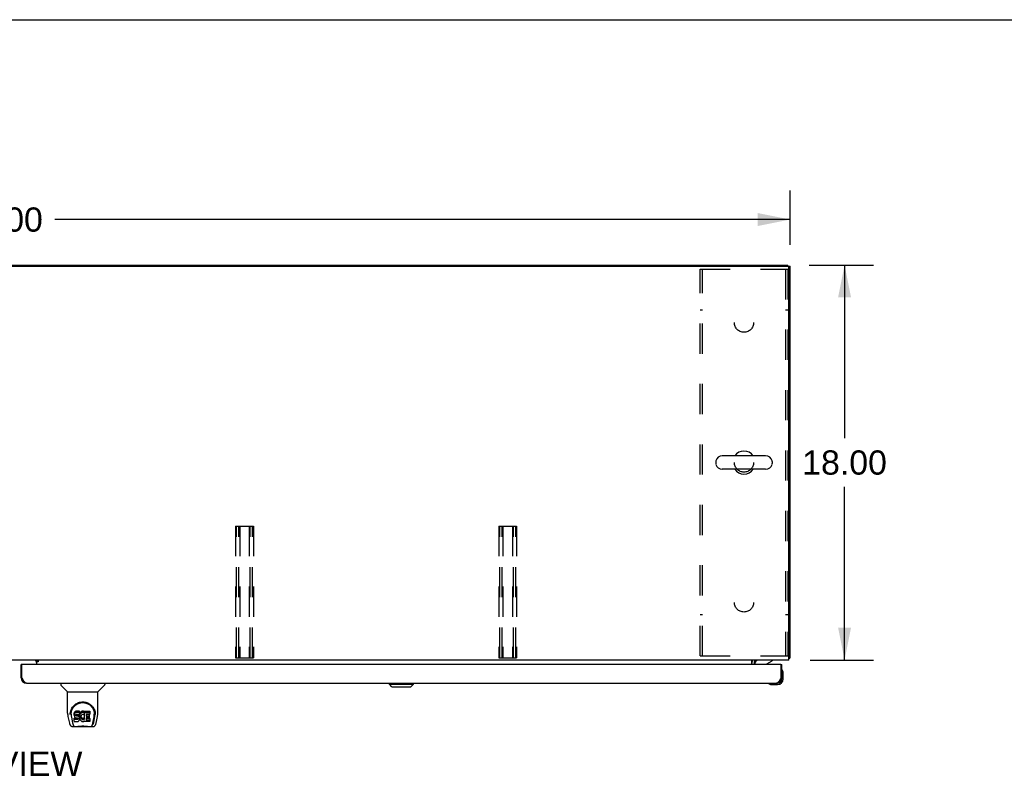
# Model space of a CAD drawing. Header units: inches. Extents: x 0 to 250, y 0 to 162.
# Tile 14 of 17: x 80 to 125, y 128 to 162. Entities that reach past the tile are written whole.
import ezdxf

# ---------------------------------------------------------------- set-up
doc = ezdxf.new("R2010")
doc.units = ezdxf.units.IN
doc.header["$LTSCALE"] = 13.77
doc.header["$MEASUREMENT"] = 0
doc.linetypes.add('HIDDEN', pattern=[0.2, 0.1, -0.1])
doc.layers.get('0').update_dxf_attribs({"linetype": 'CONTINUOUS'})
for name, color, linetype in [('02___PRT_ALL_AXES', 7, 'CONTINUOUS'), ('DEFAULT_2', 8, 'HIDDEN'), ('DIMENSIONS', 7, 'CONTINUOUS')]:
    doc.layers.add(name, color=color, linetype=linetype)
doc.styles.get("Standard").update_dxf_attribs({"font": 'arial.ttf'})
doc.dimstyles.new('DIMSTYLE_1', dxfattribs={"dimtxt": 1.104545, "dimasz": 1.472727, "dimexe": 0.09, "dimexo": 0.07, "dimgap": 0.0375, "dimtad": 0, "dimtih": 1, "dimtoh": 1, "dimzin": 4, "dimdsep": 46, "dimtxsty": 'Standard', "dimblk": '_FILLED', "dimblk1": '_FILLED', "dimblk2": '_FILLED', "dimcen": 0.09, "dimazin": 1, "dimtfac": 1, "dimtdec": 3, "dimtofl": 0, "dimtmove": 0, "dimatfit": 3, "dimldrblk": '_FILLED', "dimfxl": 1, "dimtolj": 1, "dimtzin": 4, "dimarcsym": 0})

# ---------------------------------------------------------------- blocks, each defined once
blk = doc.blocks.new('_FILLED')
at = {"color": 0, "linetype": 'ByBlock'}
blk.add_solid([(0, 0), (-1, 0.2), (-1, -0.2)], dxfattribs=at)
blk = doc.blocks.new('*D1')
at = {"layer": 'DIMENSIONS', "color": 2, "linetype": 'Continuous'}
for p, q in [((43.417, 151.622), (43.417, 154.218)), ((115.417, 151.737), (115.417, 154.218)), ((43.417, 152.893), (76.935, 152.893)), ((115.417, 152.893), (81.899, 152.893))]:
    blk.add_line(p, q, dxfattribs=at)
at = {"layer": 'DIMENSIONS', "color": 2, "linetype": 'Continuous', "xscale": 1.4727272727, "yscale": 1.4727272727, "zscale": 1.4727272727, "rotation": 180}
blk.add_blockref('_FILLED', (43.417, 152.893), dxfattribs=at)
at = {"layer": 'DIMENSIONS', "color": 2, "linetype": 'Continuous', "xscale": 1.4727272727, "yscale": 1.4727272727, "zscale": 1.4727272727}
blk.add_blockref('_FILLED', (115.417, 152.893), dxfattribs=at)
at = {"layer": 'DIMENSIONS', "color": 2, "linetype": 'Continuous', "insert": (79.417, 153.445), "char_height": 1.1045, "width": 3.85975, "attachment_point": 2, "line_spacing_factor": 0.9}
blk.add_mtext('72.00', dxfattribs=at)
blk = doc.blocks.new('*D19')
at = {"layer": 'DIMENSIONS', "color": 2, "linetype": 'Continuous'}
for p, q in [((116.281, 150.82), (119.224, 150.82)), ((117.899, 150.82), (117.899, 142.925)), ((117.899, 132.82), (117.899, 140.716)), ((116.336, 132.82), (119.224, 132.82))]:
    blk.add_line(p, q, dxfattribs=at)
at = {"layer": 'DIMENSIONS', "color": 2, "linetype": 'Continuous', "xscale": 1.4727272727, "yscale": 1.4727272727, "zscale": 1.4727272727}
for p, rotation in [((117.899, 150.82), 90), ((117.899, 132.82), 270)]:
    blk.add_blockref('_FILLED', p, dxfattribs=dict(at, rotation=rotation))
at = {"layer": 'DIMENSIONS', "color": 2, "linetype": 'Continuous', "insert": (117.899, 142.373), "char_height": 1.1045, "width": 3.85975, "attachment_point": 2, "line_spacing_factor": 0.9}
blk.add_mtext('18.00', dxfattribs=at)

msp = doc.modelspace()

# ---------------------------------------------------------------- linework, layer by layer
at = {"color": 7, "linetype": 'Continuous'}
for p, q in [((0, 162), (250.364, 162)), ((43.521, 150.82), (115.313, 150.82)), ((115.313, 150.767), (115.313, 150.82)), ((115.313, 150.768), (115.417, 150.768)), ((112.026, 141.864), (112.026, 141.777)), ((114.301, 142.126), (112.326, 142.126)), ((114.601, 141.864), (114.601, 141.777)), ((114.301, 141.514), (112.326, 141.514)), ((115.365, 132.924), (115.417, 132.924)), ((80.417, 132.616), (80.355, 132.616)), ((80.992, 132.809), (81.056, 132.745)), ((81.131, 132.786), (81.063, 132.786)), ((81.063, 132.74), (81.063, 132.786)), ((113.776, 132.819), (113.81, 132.784)), ((113.813, 132.781), (113.813, 132.781)), ((113.813, 132.616), (113.813, 132.663)), ((114.362, 132.643), (114.6, 132.781)), ((114.6, 132.82), (114.6, 132.781)), ((114.98, 132.616), (115.042, 132.616)), ((80.355, 132.009), (80.397, 132.009)), ((115.042, 132.009), (115, 132.009)), ((115.042, 131.965), (115.042, 132.009)), ((115.057, 132.351), (115.055, 132.357)), ((115.102, 132.222), (115.099, 132.26)), ((115.102, 131.965), (115.102, 132.222)), ((82.163, 131.762), (82.163, 131.7)), ((82.472, 131.374), (82.175, 131.672)), ((83.862, 131.374), (84.159, 131.672)), ((84.171, 131.762), (84.171, 131.7)), ((97.147, 131.723), (97.147, 131.762)), ((97.147, 131.723), (98.25, 131.723)), ((97.265, 131.605), (97.147, 131.723)), ((97.148, 131.723), (97.148, 131.762)), ((97.266, 131.605), (97.148, 131.723)), ((97.265, 131.605), (98.132, 131.605)), ((98.132, 131.605), (98.25, 131.723)), ((98.25, 131.723), (98.25, 131.762)), ((114.447, 131.749), (114.454, 131.747)), ((114.545, 131.705), (114.583, 131.702)), ((114.583, 131.702), (114.839, 131.702)), ((114.796, 131.762), (114.839, 131.762)), ((82.478, 131.369), (83.856, 131.369)), ((82.478, 130.397), (82.478, 131.369)), ((83.856, 130.397), (83.856, 131.369)), ((82.493, 130.254), (82.558, 129.948)), ((82.603, 130.428), (82.602, 130.365)), ((82.64, 130.355), (82.64, 130.332)), ((82.649, 130.234), (82.707, 129.941)), ((82.783, 130.4), (82.781, 130.377)), ((82.781, 130.31), (82.781, 130.377)), ((82.783, 130.333), (82.781, 130.31)), ((82.781, 130.31), (82.782, 130.286)), ((82.782, 130.286), (82.786, 130.262)), ((82.788, 130.424), (82.783, 130.4)), ((82.783, 130.333), (82.783, 130.4)), ((82.788, 130.357), (82.783, 130.333)), ((82.786, 130.262), (82.794, 130.24)), ((82.797, 130.446), (82.788, 130.424)), ((82.788, 130.357), (82.788, 130.424)), ((82.797, 130.379), (82.788, 130.357)), ((82.794, 130.24), (82.807, 130.22)), ((82.811, 130.466), (82.797, 130.446)), ((82.797, 130.379), (82.797, 130.446)), ((82.811, 130.399), (82.797, 130.379)), ((82.807, 130.22), (82.823, 130.203)), ((82.819, 130.474), (82.811, 130.466)), ((82.811, 130.399), (82.811, 130.466)), ((82.819, 130.407), (82.811, 130.399)), ((82.829, 130.48), (82.819, 130.474)), ((82.819, 130.407), (82.819, 130.474)), ((82.829, 130.413), (82.819, 130.407)), ((82.823, 130.203), (82.843, 130.189)), ((82.851, 130.49), (82.829, 130.48)), ((82.829, 130.413), (82.829, 130.48)), ((82.851, 130.423), (82.829, 130.413)), ((82.843, 130.189), (82.854, 130.185)), ((82.874, 130.497), (82.851, 130.49)), ((82.851, 130.423), (82.851, 130.49)), ((82.874, 130.431), (82.851, 130.423)), ((82.852, 130.298), (82.853, 130.313)), ((82.853, 130.29), (82.852, 130.298)), ((82.853, 130.313), (82.855, 130.328)), ((82.853, 130.29), (82.853, 130.313)), ((82.855, 130.283), (82.853, 130.29)), ((82.854, 130.185), (82.866, 130.183)), ((82.855, 130.328), (82.858, 130.335)), ((82.855, 130.283), (82.855, 130.328)), ((82.86, 130.277), (82.855, 130.283)), ((82.858, 130.335), (82.864, 130.34)), ((82.86, 130.277), (82.86, 130.336)), ((82.866, 130.273), (82.86, 130.277)), ((82.864, 130.34), (82.878, 130.344)), ((82.866, 130.34), (82.865, 130.34)), ((82.88, 130.336), (82.866, 130.34)), ((82.866, 130.273), (82.866, 130.34)), ((82.88, 130.269), (82.866, 130.273)), ((82.866, 130.183), (82.913, 130.183)), ((83.014, 130.497), (82.874, 130.497)), ((82.874, 130.431), (82.874, 130.497)), ((83.014, 130.431), (82.874, 130.431)), ((82.878, 130.344), (82.893, 130.345)), ((82.904, 130.336), (82.88, 130.336)), ((82.88, 130.269), (82.88, 130.336)), ((82.904, 130.27), (82.88, 130.269)), ((82.893, 130.345), (83.006, 130.345)), ((82.928, 130.335), (82.904, 130.336)), ((82.904, 130.27), (82.904, 130.336)), ((82.928, 130.268), (82.904, 130.27)), ((82.913, 130.183), (82.921, 130.182)), ((82.921, 130.182), (82.928, 130.18)), ((82.952, 130.33), (82.928, 130.335)), ((82.928, 130.268), (82.928, 130.335)), ((82.952, 130.263), (82.928, 130.268)), ((82.962, 130.325), (82.952, 130.33)), ((82.952, 130.263), (82.952, 130.33)), ((82.962, 130.258), (82.952, 130.263)), ((82.972, 130.318), (82.962, 130.325)), ((82.962, 130.258), (82.962, 130.325)), ((82.972, 130.252), (82.962, 130.258)), ((82.99, 130.302), (82.972, 130.318)), ((82.972, 130.252), (82.972, 130.318)), ((82.99, 130.235), (82.972, 130.252)), ((83.003, 130.282), (82.99, 130.302)), ((82.99, 130.235), (82.99, 130.302)), ((83.003, 130.215), (82.99, 130.235)), ((83.012, 130.259), (83.003, 130.282)), ((83.003, 130.215), (83.003, 130.282)), ((83.012, 130.193), (83.003, 130.215)), ((83.006, 130.345), (83.011, 130.346)), ((83.011, 130.346), (83.013, 130.351)), ((83.013, 130.256), (83.012, 130.259)), ((83.012, 130.193), (83.012, 130.259)), ((83.018, 130.169), (83.012, 130.193)), ((83.013, 130.351), (83.014, 130.364)), ((83.018, 130.333), (83.013, 130.289)), ((83.013, 130.222), (83.013, 130.289)), ((83.018, 130.267), (83.013, 130.222)), ((83.013, 130.222), (83.014, 130.2)), ((83.015, 130.455), (83.014, 130.497)), ((83.014, 130.431), (83.014, 130.497)), ((83.015, 130.388), (83.014, 130.431)), ((83.014, 130.364), (83.015, 130.388)), ((83.014, 130.2), (83.017, 130.178)), ((83.015, 130.388), (83.015, 130.455)), ((83.022, 130.355), (83.018, 130.333)), ((83.018, 130.267), (83.018, 130.333)), ((83.022, 130.288), (83.018, 130.267)), ((83.028, 130.377), (83.022, 130.355)), ((83.022, 130.288), (83.022, 130.355)), ((83.028, 130.31), (83.022, 130.288)), ((83.036, 130.397), (83.028, 130.377)), ((83.028, 130.31), (83.028, 130.377)), ((83.036, 130.331), (83.028, 130.31)), ((83.047, 130.417), (83.036, 130.397)), ((83.036, 130.331), (83.036, 130.397)), ((83.047, 130.35), (83.036, 130.331)), ((83.06, 130.435), (83.047, 130.417)), ((83.047, 130.35), (83.047, 130.417)), ((83.06, 130.368), (83.047, 130.35)), ((83.075, 130.452), (83.06, 130.435)), ((83.06, 130.368), (83.06, 130.435)), ((83.075, 130.385), (83.06, 130.368)), ((83.091, 130.467), (83.075, 130.452)), ((83.075, 130.385), (83.075, 130.452)), ((83.091, 130.4), (83.075, 130.385)), ((83.086, 130.265), (83.083, 130.238)), ((83.083, 130.238), (83.083, 130.211)), ((83.083, 130.211), (83.084, 130.198)), ((83.084, 130.198), (83.084, 130.238)), ((83.084, 130.198), (83.087, 130.185)), ((83.09, 130.277), (83.086, 130.265)), ((83.086, 130.257), (83.087, 130.252)), ((83.087, 130.252), (83.097, 130.227)), ((83.087, 130.185), (83.087, 130.252)), ((83.087, 130.185), (83.097, 130.16)), ((83.096, 130.289), (83.09, 130.277)), ((83.109, 130.48), (83.091, 130.467)), ((83.091, 130.4), (83.091, 130.467)), ((83.109, 130.413), (83.091, 130.4)), ((83.11, 130.312), (83.096, 130.289)), ((83.097, 130.227), (83.11, 130.204)), ((83.097, 130.16), (83.097, 130.227)), ((83.13, 130.489), (83.109, 130.48)), ((83.109, 130.413), (83.109, 130.48)), ((83.13, 130.422), (83.109, 130.413)), ((83.119, 130.323), (83.11, 130.312)), ((83.11, 130.204), (83.119, 130.194)), ((83.11, 130.137), (83.11, 130.204)), ((83.129, 130.33), (83.119, 130.323)), ((83.119, 130.194), (83.129, 130.185)), ((83.119, 130.127), (83.119, 130.194)), ((83.154, 130.341), (83.129, 130.33)), ((83.129, 130.185), (83.14, 130.177)), ((83.129, 130.118), (83.129, 130.185)), ((83.152, 130.494), (83.13, 130.489)), ((83.13, 130.422), (83.13, 130.489)), ((83.152, 130.427), (83.13, 130.422)), ((83.174, 130.496), (83.152, 130.494)), ((83.152, 130.427), (83.152, 130.494)), ((83.174, 130.429), (83.152, 130.427)), ((83.167, 130.344), (83.154, 130.341)), ((83.18, 130.344), (83.167, 130.344)), ((83.174, 130.496), (83.196, 130.495)), ((83.174, 130.429), (83.174, 130.496)), ((83.196, 130.429), (83.174, 130.429)), ((83.193, 130.341), (83.18, 130.344)), ((83.206, 130.336), (83.193, 130.341)), ((83.207, 130.494), (83.196, 130.495)), ((83.196, 130.429), (83.196, 130.495)), ((83.207, 130.427), (83.196, 130.429)), ((83.205, 130.176), (83.217, 130.181)), ((83.218, 130.49), (83.207, 130.494)), ((83.207, 130.427), (83.207, 130.494)), ((83.218, 130.424), (83.207, 130.427)), ((83.238, 130.406), (83.212, 130.338)), ((83.217, 130.181), (83.229, 130.189)), ((83.217, 130.114), (83.217, 130.181)), ((83.237, 130.478), (83.218, 130.49)), ((83.218, 130.424), (83.218, 130.49)), ((83.237, 130.412), (83.218, 130.424)), ((83.229, 130.189), (83.229, 130.122)), ((83.235, 130.188), (83.247, 130.17)), ((83.237, 130.478), (83.237, 130.412)), ((83.238, 130.475), (83.238, 130.408)), ((83.247, 130.495), (83.484, 130.495)), ((83.247, 130.103), (83.247, 130.495)), ((83.247, 130.429), (83.484, 130.429)), ((83.317, 130.341), (83.317, 130.273)), ((83.318, 130.182), (83.318, 130.105)), ((83.484, 130.345), (83.321, 130.345)), ((83.321, 130.336), (83.453, 130.336)), ((83.321, 130.269), (83.453, 130.269)), ((83.453, 130.187), (83.323, 130.187)), ((83.457, 130.331), (83.457, 130.191)), ((83.488, 130.491), (83.488, 130.35)), ((83.628, 129.941), (83.684, 130.231)), ((83.669, 129.976), (83.722, 130.247)), ((83.684, 130.231), (83.685, 130.235)), ((83.731, 130.428), (83.732, 130.365)), ((83.738, 130.342), (83.738, 130.342)), ((83.776, 129.948), (83.841, 130.254)), ((82.682, 129.794), (82.884, 129.794)), ((82.724, 129.873), (82.717, 129.873)), ((82.723, 129.877), (82.726, 129.867)), ((82.726, 129.866), (82.726, 129.867)), ((82.769, 129.794), (82.763, 129.794)), ((82.769, 129.794), (82.768, 129.794)), ((82.783, 130.024), (82.783, 130.166)), ((82.847, 130.171), (82.788, 130.17)), ((82.788, 130.103), (82.788, 130.17)), ((82.847, 130.104), (82.788, 130.103)), ((82.788, 130.019), (82.932, 130.019)), ((82.908, 130.171), (82.847, 130.171)), ((82.847, 130.104), (82.847, 130.171)), ((82.908, 130.104), (82.847, 130.104)), ((83.46, 129.782), (82.874, 129.782)), ((82.923, 130.172), (82.908, 130.171)), ((82.908, 130.104), (82.908, 130.171)), ((82.923, 130.105), (82.908, 130.104)), ((82.93, 130.176), (82.923, 130.172)), ((82.923, 130.105), (82.923, 130.172)), ((82.93, 130.109), (82.923, 130.105)), ((82.928, 130.18), (82.934, 130.175)), ((82.931, 130.177), (82.93, 130.176)), ((82.93, 130.109), (82.93, 130.176)), ((82.935, 130.114), (82.93, 130.109)), ((82.932, 130.019), (82.944, 130.021)), ((82.934, 130.175), (82.939, 130.169)), ((82.935, 130.114), (82.935, 130.174)), ((82.944, 130.126), (82.935, 130.114)), ((82.939, 130.169), (82.945, 130.156)), ((82.944, 130.126), (82.944, 130.157)), ((82.947, 130.133), (82.944, 130.126)), ((82.944, 130.021), (82.955, 130.025)), ((82.945, 130.156), (82.948, 130.14)), ((82.947, 130.133), (82.947, 130.145)), ((82.948, 130.14), (82.947, 130.133)), ((82.955, 130.025), (82.975, 130.039)), ((82.975, 130.039), (82.992, 130.055)), ((82.992, 130.055), (82.999, 130.065)), ((82.999, 130.065), (83.004, 130.076)), ((83.004, 130.076), (83.013, 130.099)), ((83.013, 130.099), (83.019, 130.122)), ((83.017, 130.178), (83.022, 130.156)), ((83.021, 130.146), (83.018, 130.169)), ((83.019, 130.122), (83.021, 130.146)), ((83.021, 130.146), (83.021, 130.16)), ((83.022, 130.156), (83.029, 130.135)), ((83.029, 130.135), (83.05, 130.096)), ((83.05, 130.096), (83.063, 130.077)), ((83.063, 130.077), (83.077, 130.061)), ((83.077, 130.061), (83.094, 130.046)), ((83.094, 130.046), (83.112, 130.032)), ((83.097, 130.16), (83.11, 130.137)), ((83.11, 130.137), (83.119, 130.127)), ((83.112, 130.032), (83.121, 130.027)), ((83.119, 130.127), (83.129, 130.118)), ((83.121, 130.027), (83.132, 130.023)), ((83.129, 130.118), (83.14, 130.111)), ((83.132, 130.023), (83.154, 130.017)), ((83.14, 130.177), (83.153, 130.173)), ((83.14, 130.111), (83.14, 130.177)), ((83.14, 130.111), (83.153, 130.106)), ((83.153, 130.173), (83.166, 130.17)), ((83.153, 130.106), (83.153, 130.173)), ((83.153, 130.106), (83.166, 130.103)), ((83.154, 130.017), (83.176, 130.015)), ((83.166, 130.17), (83.179, 130.17)), ((83.166, 130.103), (83.166, 130.17)), ((83.166, 130.103), (83.179, 130.103)), ((83.176, 130.015), (83.198, 130.018)), ((83.179, 130.17), (83.193, 130.172)), ((83.179, 130.103), (83.179, 130.17)), ((83.179, 130.103), (83.193, 130.105)), ((83.193, 130.172), (83.205, 130.176)), ((83.193, 130.105), (83.193, 130.172)), ((83.193, 130.105), (83.205, 130.109)), ((83.198, 130.018), (83.219, 130.025)), ((83.205, 130.109), (83.205, 130.176)), ((83.205, 130.109), (83.217, 130.114)), ((83.217, 130.114), (83.229, 130.122)), ((83.219, 130.025), (83.238, 130.036)), ((83.235, 130.121), (83.247, 130.103)), ((83.249, 130.037), (83.238, 130.037)), ((83.238, 130.036), (83.238, 130.037)), ((83.249, 130.024), (83.249, 130.037)), ((83.484, 130.019), (83.253, 130.019)), ((83.323, 130.167), (83.484, 130.167)), ((83.323, 130.1), (83.484, 130.1)), ((83.451, 129.794), (83.652, 129.794)), ((83.489, 130.163), (83.489, 130.024)), ((83.567, 129.794), (83.565, 129.794)), ((83.608, 129.867), (83.611, 129.877)), ((83.608, 129.866), (83.608, 129.867)), ((83.617, 129.873), (83.61, 129.873))]:
    msp.add_line(p, q, dxfattribs=at)
at = {"color": 3, "linetype": 'Continuous'}
for p, q in [((43.532, 150.768), (115.303, 150.768)), ((115.365, 132.82), (115.365, 150.706)), ((115.417, 132.924), (115.417, 150.768)), ((115.365, 132.82), (43.469, 132.82)), ((80.355, 132.009), (80.355, 132.616)), ((80.397, 132.009), (80.397, 132.596)), ((114.98, 132.616), (80.417, 132.616)), ((81.063, 132.809), (80.892, 132.809)), ((81.063, 132.791), (81.063, 132.82)), ((81.063, 132.791), (81.131, 132.791)), ((81.131, 132.74), (81.063, 132.74)), ((81.063, 132.74), (81.063, 132.616)), ((81.131, 132.791), (81.131, 132.74)), ((113.667, 132.616), (113.667, 132.82)), ((113.771, 132.678), (113.771, 132.616)), ((113.812, 132.783), (113.807, 132.789)), ((113.812, 132.782), (113.812, 132.783)), ((113.813, 132.781), (113.812, 132.782)), ((115, 132.596), (115, 132.009)), ((115.042, 132.009), (115.042, 132.616)), ((80.406, 131.99), (80.397, 132.009)), ((80.416, 131.971), (80.406, 131.99)), ((114.987, 131.984), (114.98, 131.971)), ((115, 132.009), (114.987, 131.984)), ((80.423, 131.959), (80.416, 131.971)), ((80.43, 131.947), (80.423, 131.959)), ((80.436, 131.935), (80.43, 131.947)), ((80.443, 131.923), (80.436, 131.935)), ((80.601, 131.762), (114.796, 131.762)), ((114.967, 131.947), (114.96, 131.935)), ((114.974, 131.959), (114.967, 131.947)), ((114.98, 131.971), (114.974, 131.959))]:
    msp.add_line(p, q, dxfattribs=at)
for points in [[(115.365, 132.905), (115.365, 132.905), (115.369, 132.906), (115.373, 132.907), (115.378, 132.908), (115.382, 132.909)], [(115.382, 132.909), (115.389, 132.91), (115.393, 132.911), (115.396, 132.912), (115.4, 132.912), (115.402, 132.913), (115.405, 132.914), (115.408, 132.915), (115.41, 132.916), (115.412, 132.917), (115.414, 132.918), (115.415, 132.919), (115.416, 132.92), (115.416, 132.921), (115.417, 132.923), (115.417, 132.924)], [(113.801, 132.797), (113.799, 132.8), (113.797, 132.802), (113.795, 132.805), (113.792, 132.807), (113.79, 132.809), (113.788, 132.811), (113.785, 132.814), (113.783, 132.815), (113.781, 132.817), (113.778, 132.818), (113.776, 132.819)], [(113.807, 132.789), (113.806, 132.791), (113.804, 132.793), (113.802, 132.795), (113.801, 132.797)], [(113.814, 132.78), (113.814, 132.78), (113.814, 132.78), (113.813, 132.781), (113.813, 132.781)], [(80.601, 131.762), (80.598, 131.762), (80.594, 131.763), (80.591, 131.763), (80.588, 131.764), (80.585, 131.764), (80.581, 131.765), (80.578, 131.766), (80.575, 131.767), (80.571, 131.769), (80.568, 131.77), (80.565, 131.772), (80.561, 131.774), (80.558, 131.776), (80.555, 131.778), (80.552, 131.78), (80.548, 131.782), (80.545, 131.785), (80.542, 131.788), (80.538, 131.79), (80.535, 131.793), (80.532, 131.796), (80.529, 131.8), (80.525, 131.803), (80.522, 131.806), (80.519, 131.81), (80.515, 131.814), (80.512, 131.818), (80.509, 131.822), (80.505, 131.826), (80.502, 131.83), (80.499, 131.835), (80.496, 131.839), (80.492, 131.844), (80.489, 131.848), (80.486, 131.853), (80.482, 131.858), (80.479, 131.863), (80.476, 131.868), (80.472, 131.873), (80.469, 131.878), (80.466, 131.884), (80.463, 131.889), (80.459, 131.895), (80.456, 131.9), (80.453, 131.906), (80.449, 131.912), (80.446, 131.917), (80.443, 131.923)], [(114.96, 131.935), (114.954, 131.923), (114.951, 131.917), (114.947, 131.912), (114.944, 131.906), (114.941, 131.9), (114.937, 131.895), (114.934, 131.889), (114.931, 131.884), (114.928, 131.878), (114.924, 131.873), (114.921, 131.868), (114.918, 131.863), (114.914, 131.858), (114.911, 131.853), (114.908, 131.848), (114.904, 131.844), (114.901, 131.839), (114.898, 131.835), (114.895, 131.83), (114.891, 131.826), (114.888, 131.822), (114.885, 131.818), (114.881, 131.814), (114.878, 131.81), (114.875, 131.806), (114.871, 131.803), (114.868, 131.8), (114.865, 131.796), (114.862, 131.793), (114.858, 131.79), (114.855, 131.788), (114.852, 131.785), (114.848, 131.782), (114.845, 131.78), (114.842, 131.778), (114.838, 131.776), (114.835, 131.774), (114.832, 131.772), (114.829, 131.77), (114.825, 131.769), (114.822, 131.767), (114.819, 131.766), (114.815, 131.765), (114.812, 131.764), (114.809, 131.764), (114.805, 131.763), (114.802, 131.763), (114.799, 131.762), (114.796, 131.762)]]:
    msp.add_lwpolyline(points, dxfattribs=at)
at = {"color": 7, "linetype": 'Continuous'}
for points in [[(82.596, 130.355), (82.599, 130.397), (82.606, 130.449), (82.618, 130.498), (82.633, 130.544), (82.652, 130.588), (82.673, 130.628), (82.698, 130.667), (82.725, 130.703), (82.754, 130.736), (82.786, 130.767), (82.821, 130.795), (82.857, 130.821), (82.896, 130.844), (82.937, 130.864), (82.98, 130.881), (83.025, 130.895), (83.071, 130.904), (83.118, 130.91), (83.165, 130.912), (83.213, 130.911), (83.259, 130.905), (83.305, 130.896), (83.35, 130.882), (83.393, 130.866), (83.434, 130.846), (83.473, 130.823), (83.51, 130.798), (83.545, 130.77), (83.577, 130.739), (83.607, 130.706), (83.634, 130.67), (83.659, 130.632), (83.68, 130.592), (83.699, 130.548), (83.715, 130.503), (83.727, 130.454), (83.735, 130.402), (83.738, 130.355)], [(82.64, 130.355), (82.641, 130.375), (82.642, 130.399), (82.645, 130.423), (82.648, 130.447), (82.653, 130.471), (82.659, 130.494), (82.666, 130.516), (82.673, 130.539), (82.682, 130.56), (82.691, 130.581), (82.701, 130.601), (82.712, 130.621), (82.724, 130.64), (82.736, 130.658), (82.749, 130.675), (82.762, 130.692), (82.776, 130.708), (82.79, 130.723), (82.804, 130.737), (82.819, 130.75), (82.834, 130.763), (82.849, 130.775), (82.864, 130.786), (82.88, 130.797), (82.896, 130.807), (82.912, 130.816), (82.927, 130.824)], [(82.927, 130.824), (82.943, 130.832), (82.959, 130.839), (82.975, 130.846), (82.991, 130.852), (83.007, 130.857), (83.023, 130.862), (83.039, 130.866), (83.055, 130.87), (83.071, 130.873), (83.087, 130.876), (83.103, 130.878), (83.119, 130.88), (83.135, 130.881), (83.15, 130.882), (83.166, 130.882), (83.182, 130.882), (83.198, 130.881), (83.214, 130.88), (83.23, 130.878), (83.246, 130.876), (83.262, 130.873), (83.278, 130.87), (83.294, 130.866), (83.31, 130.862), (83.326, 130.857), (83.342, 130.852), (83.358, 130.846), (83.374, 130.839), (83.39, 130.832)], [(83.39, 130.832), (83.406, 130.825), (83.422, 130.816), (83.438, 130.807), (83.453, 130.797), (83.469, 130.787), (83.484, 130.776), (83.499, 130.764), (83.514, 130.751), (83.529, 130.738), (83.544, 130.723), (83.558, 130.708), (83.572, 130.692), (83.585, 130.676), (83.598, 130.658), (83.61, 130.64), (83.622, 130.621), (83.633, 130.602), (83.643, 130.581), (83.652, 130.561), (83.661, 130.539), (83.668, 130.517), (83.675, 130.494), (83.681, 130.471), (83.686, 130.447), (83.689, 130.424), (83.692, 130.399), (83.694, 130.375), (83.694, 130.355)], [(82.478, 130.397), (82.479, 130.37), (82.482, 130.328), (82.487, 130.286), (82.493, 130.254)], [(82.596, 130.342), (82.596, 130.346), (82.596, 130.355)], [(82.64, 130.332), (82.64, 130.315), (82.642, 130.287), (82.645, 130.259), (82.649, 130.234)], [(83.685, 130.235), (83.686, 130.238), (83.686, 130.241), (83.687, 130.244), (83.687, 130.247), (83.688, 130.25), (83.688, 130.253), (83.689, 130.257), (83.689, 130.26), (83.69, 130.264), (83.69, 130.267), (83.69, 130.271), (83.691, 130.275), (83.691, 130.279), (83.692, 130.283), (83.692, 130.287), (83.692, 130.291), (83.693, 130.296), (83.693, 130.3), (83.693, 130.305), (83.694, 130.31), (83.694, 130.314), (83.694, 130.319), (83.694, 130.324), (83.694, 130.329), (83.694, 130.355)], [(83.738, 130.355), (83.738, 130.347), (83.738, 130.342)], [(83.841, 130.254), (83.847, 130.285), (83.852, 130.327), (83.855, 130.37), (83.856, 130.397)], [(82.558, 129.948), (82.562, 129.934), (82.567, 129.912), (82.573, 129.894), (82.579, 129.878), (82.586, 129.863), (82.593, 129.849), (82.602, 129.837), (82.611, 129.826), (82.622, 129.816), (82.634, 129.807), (82.648, 129.8), (82.663, 129.796), (82.678, 129.794), (82.682, 129.794)], [(82.707, 129.941), (82.709, 129.929), (82.712, 129.916), (82.715, 129.902), (82.719, 129.889), (82.723, 129.877)], [(82.726, 129.866), (82.732, 129.854), (82.738, 129.841), (82.744, 129.831), (82.751, 129.821), (82.758, 129.813), (82.766, 129.806), (82.775, 129.801), (82.785, 129.797), (82.795, 129.794), (82.803, 129.794)], [(82.788, 130.17), (82.788, 130.17), (82.787, 130.17), (82.787, 130.17), (82.786, 130.17), (82.786, 130.17), (82.785, 130.169), (82.785, 130.169), (82.785, 130.169), (82.784, 130.168), (82.784, 130.168), (82.784, 130.167), (82.784, 130.167), (82.784, 130.166), (82.783, 130.166)], [(82.788, 130.103), (82.788, 130.103), (82.787, 130.103), (82.787, 130.103), (82.786, 130.103), (82.786, 130.103), (82.785, 130.102), (82.785, 130.102), (82.785, 130.102), (82.784, 130.101), (82.784, 130.101), (82.784, 130.101), (82.784, 130.1), (82.784, 130.099), (82.783, 130.099)], [(82.884, 129.794), (82.904, 129.794), (82.926, 129.796), (82.95, 129.798), (82.974, 129.801), (83, 129.804), (83.027, 129.807), (83.054, 129.809), (83.082, 129.812), (83.111, 129.813), (83.141, 129.814), (83.17, 129.815), (83.199, 129.814), (83.228, 129.813), (83.257, 129.811), (83.284, 129.809), (83.311, 129.806), (83.337, 129.803), (83.363, 129.8), (83.386, 129.798), (83.409, 129.796), (83.431, 129.794), (83.451, 129.794)], [(82.884, 129.794), (82.906, 129.794), (82.932, 129.796), (82.96, 129.799), (82.988, 129.801), (83.017, 129.804), (83.046, 129.807), (83.075, 129.809), (83.106, 129.811), (83.136, 129.812), (83.167, 129.813), (83.197, 129.812), (83.227, 129.811), (83.258, 129.809), (83.287, 129.807), (83.317, 129.804), (83.374, 129.799)], [(83.374, 129.799), (83.401, 129.796), (83.428, 129.794), (83.451, 129.794)], [(83.531, 129.794), (83.539, 129.794), (83.549, 129.797), (83.559, 129.801), (83.568, 129.806), (83.576, 129.813), (83.583, 129.821), (83.59, 129.831), (83.596, 129.841), (83.603, 129.854), (83.608, 129.866)], [(83.611, 129.877), (83.615, 129.889), (83.619, 129.902), (83.622, 129.916), (83.625, 129.929), (83.628, 129.941)], [(83.652, 129.794), (83.666, 129.795), (83.68, 129.798), (83.692, 129.803), (83.704, 129.81), (83.715, 129.818), (83.724, 129.827), (83.732, 129.837), (83.74, 129.847), (83.746, 129.859), (83.752, 129.871), (83.758, 129.885), (83.763, 129.9), (83.768, 129.917), (83.773, 129.936), (83.776, 129.948)]]:
    msp.add_lwpolyline(points, dxfattribs=at)
at = {"color": 3, "linetype": 'Continuous'}
for centre, radius, start, end in [((115.303, 150.706), 0.0625, 0, 90), ((80.417, 132.596), 0.02, 90, 180), ((80.948, 132.705), 0.115, 0, 64.7498), ((113.914, 132.678), 0.142, 90, 180), ((114.98, 132.596), 0.02, 0, 90), ((80.601, 132.009), 0.246, 180, 270), ((114.796, 132.009), 0.246, 270, 360)]:
    msp.add_arc(centre, radius, start, end, dxfattribs=at)
at = {"color": 7, "linetype": 'Continuous'}
for centre, radius, start, end in [((113.313, 141.82), 0.523, 35.8102, 144.1898), ((112.169, 141.864), 0.144, 164.3697, 180), ((112.326, 141.82), 0.306, 90, 164.3697), ((114.301, 141.82), 0.306, 15.6303, 90), ((114.457, 141.864), 0.144, 0, 15.6303), ((112.169, 141.777), 0.144, 180, 195.6303), ((112.326, 141.82), 0.306, 195.6303, 270), ((113.313, 141.82), 0.523, 215.8091, 324.1909), ((114.301, 141.82), 0.306, 270, 344.3697), ((114.457, 141.777), 0.144, 344.3697, 360), ((113.914, 132.678), 0.246, 144.6735, 180), ((113.97, 132.663), 0.157, 90, 180), ((114.412, 132.557), 0.1, 120.092, 143.4532), ((115.057, 132.342), 0.015, 96.3796, 180), ((115.054, 132.342), 0.015, 30.8899, 83.6204), ((114.852, 132.222), 0.25, 0, 30.8899), ((82.203, 131.7), 0.0394, 180, 225), ((84.132, 131.7), 0.0394, 315, 360), ((114.462, 131.747), 0.015, 90, 173.6204), ((114.462, 131.751), 0.015, 186.3796, 239.1101), ((114.583, 131.952), 0.25, 239.1101, 270), ((114.839, 131.965), 0.263, 270, 360), ((114.839, 131.965), 0.203, 270, 360), ((82.486, 131.388), 0.0197, 225, 270), ((83.848, 131.388), 0.0197, 270, 315), ((82.874, 129.802), 0.0197, 203.607, 270), ((83.46, 129.802), 0.0197, 270, 336.393)]:
    msp.add_arc(centre, radius, start, end, dxfattribs=at)
for centre, major_axis, ratio, start_param, end_param in [((83.167, 130.355), (0, 0.565), 0.999848, 1.129542, 1.553352), ((83.208, 130.34), (0, 0.00448), 1, -3.557718, -1.937287), ((83.231, 130.185), (0.00448, 0), 1, 0.594971, 2.222579), ((83.234, 130.475), (0, 0.00448), 1, -1.566905, -0.665444), ((83.234, 130.408), (0.00448, 0), 1, 5.916695, 7.188538), ((83.321, 130.341), (0.00448, 0), 1, 1.570796, 3.141593), ((83.321, 130.34), (0.00448, 0), 1, -3.141593, -1.570796), ((83.321, 130.273), (0.00448, 0), 1, -3.141593, -1.570796), ((83.323, 130.182), (0.00448, 0), 1, 1.570796, 3.141593), ((83.453, 130.331), (0, 0.00448), 1, -1.570796, 0), ((83.453, 130.264), (0.00448, 0), 1, 0, 1.570796), ((83.453, 130.191), (0.00448, 0), 1, -1.570796, 0), ((83.484, 130.491), (0.00448, 0), 1, 0, 1.570796), ((83.484, 130.424), (0.00448, 0), 1, 0, 1.570796), ((83.484, 130.35), (0.00448, 0), 1, -1.570796, 0), ((83.167, 130.355), (0, 0.565), 0.999848, 4.519536, 5.157611), ((82.788, 130.024), (0.00483, 0), 1, 3.141593, 4.712389), ((83.231, 130.118), (0, 0.00448), 1, 0, 0.651783), ((83.231, 130.118), (0.00448, 0), 1, 0.594971, 1.570796), ((83.253, 130.024), (0.00448, 0), 1, -3.141593, -1.570796), ((83.323, 130.171), (0.00448, 0), 1, -3.141593, -1.570796), ((83.323, 130.105), (0.00448, 0), 1, -3.141593, -1.570796), ((83.484, 130.163), (0.00448, 0), 1, 0, 1.570796), ((83.484, 130.096), (0.00448, 0), 1, 0, 1.570796), ((83.484, 130.024), (0.00448, 0), 1, -1.570796, 0), ((83.611, 130.227), (-0.007, 0.354), 0.213027, -3.145575, -2.360177)]:
    msp.add_ellipse(centre, major_axis=major_axis, ratio=ratio, start_param=start_param, end_param=end_param, dxfattribs=at)
at = {"layer": '02___PRT_ALL_AXES', "color": 3, "linetype": 'Continuous'}
msp.add_line((80.892, 132.809), (80.892, 132.82), dxfattribs=at)
at = {"layer": '02___PRT_ALL_AXES', "color": 8, "linetype": 'HIDDEN'}
for centre in [(113.313, 148.195), (113.313, 141.82), (113.313, 135.445)]:
    msp.add_circle(centre, 0.438, dxfattribs=at)
at = {"layer": '02___PRT_ALL_AXES', "color": 7, "linetype": 'Continuous'}
for start, end in [(350.8498, 351.1102), (355.1015, 355.5324)]:
    msp.add_arc((114.839, 131.965), 0.263, start, end, dxfattribs=at)
at = {"layer": 'DEFAULT_2', "color": 8, "linetype": 'HIDDEN'}
for p, q in [((111.313, 150.633), (115.313, 150.633)), ((111.313, 133.008), (111.313, 150.633)), ((111.417, 133.008), (111.417, 150.633)), ((115.209, 150.633), (115.209, 133.008)), ((115.313, 150.633), (115.313, 133.008)), ((111.417, 148.758), (111.313, 148.758)), ((115.313, 148.758), (115.209, 148.758)), ((90.136, 138.924), (90.948, 138.924)), ((90.136, 138.924), (90.136, 132.924)), ((90.176, 132.924), (90.176, 138.924)), ((90.283, 132.924), (90.283, 138.924)), ((90.323, 138.924), (90.323, 132.924)), ((90.761, 138.924), (90.761, 132.924)), ((90.801, 132.924), (90.801, 138.924)), ((90.908, 132.924), (90.908, 138.924)), ((90.948, 138.924), (90.948, 132.924)), ((102.136, 138.924), (102.948, 138.924)), ((102.136, 138.924), (102.136, 132.924)), ((102.176, 132.924), (102.176, 138.924)), ((102.283, 132.924), (102.283, 138.924)), ((102.323, 138.924), (102.323, 132.924)), ((102.761, 138.924), (102.761, 132.924)), ((102.801, 132.924), (102.801, 138.924)), ((102.908, 132.924), (102.908, 138.924)), ((102.948, 138.924), (102.948, 132.924)), ((111.417, 134.883), (111.313, 134.883)), ((115.313, 134.883), (115.209, 134.883)), ((90.136, 132.924), (90.948, 132.924)), ((102.136, 132.924), (102.948, 132.924)), ((111.313, 133.008), (115.313, 133.008))]:
    msp.add_line(p, q, dxfattribs=at)

# ---------------------------------------------------------------- texts
at = {"layer": 'DIMENSIONS', "color": 2, "linetype": 'Continuous', "insert": (79.379, 128.646), "char_height": 1.1045, "width": 7.52651, "attachment_point": 2, "line_spacing_factor": 0.9}
msp.add_mtext('TOP VIEW', dxfattribs=at)

# ---------------------------------------------------------------- dimensions: what is measured, and where the dimension line sits
at = {"layer": 'DIMENSIONS', "color": 2, "linetype": 'Continuous'}
dim = msp.add_linear_dim(base=(115.417, 152.893), p1=(43.417, 154.288), p2=(115.417, 154.288), dimstyle='DIMSTYLE_1', dxfattribs=at)
dim.commit()
dim.dimension.update_dxf_attribs({"geometry": '*D1', "text_midpoint": (79.417, 152.886), "dimtype": 160})
dim = msp.add_linear_dim(base=(117.899, 150.82), p1=(116.266, 132.82), p2=(116.211, 150.82), angle=90, dimstyle='DIMSTYLE_1', dxfattribs=at)
dim.commit()
dim.dimension.update_dxf_attribs({"geometry": '*D19', "text_midpoint": (117.946, 141.814), "dimtype": 160})

doc.saveas('drawing.dxf')
